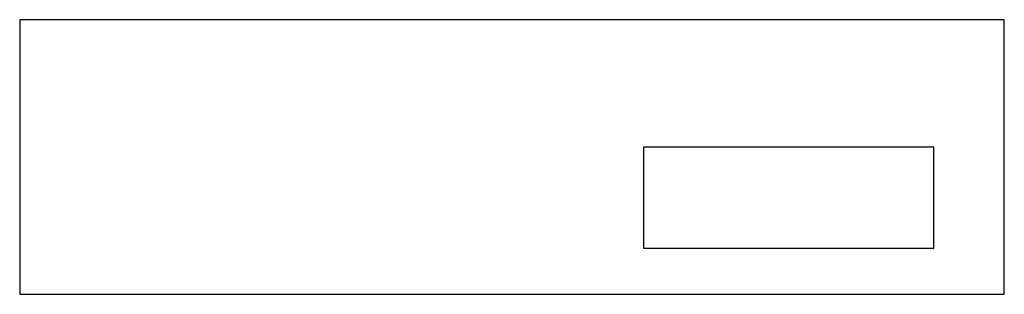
# Model space of a CAD drawing. Header units: millimetres. Extents: x -69 to 69, y -19 to 19.
import ezdxf

# ---------------------------------------------------------------- set-up
doc = ezdxf.new("R2010")
doc.units = ezdxf.units.MM
doc.layers.add('CUT', color=1, linetype='Continuous', true_color=0xe61f19)

msp = doc.modelspace()

# ---------------------------------------------------------------- linework, layer by layer
at = {"layer": 'CUT', "true_color": 0xe61f19}
for p, q in [((-69.415, 19.345), (-69.415, -19.345)), ((69.415, 19.345), (-69.415, 19.345)), ((69.415, -19.345), (69.415, 19.345)), ((18.565, -12.88), (18.565, 1.42)), ((18.6, 1.455), (59.4, 1.455)), ((59.435, 1.42), (59.435, -12.88)), ((59.4, -12.915), (18.6, -12.915)), ((-69.415, -19.345), (69.415, -19.345))]:
    msp.add_line(p, q, dxfattribs=at)
for centre, start, end in [((18.6, 1.42), -270, -180), ((59.4, 1.42), 0, 90), ((18.6, -12.88), -180, -90), ((59.4, -12.88), -90, 0)]:
    msp.add_arc(centre, 0.035, start, end, dxfattribs=at)

doc.saveas('drawing.dxf')
